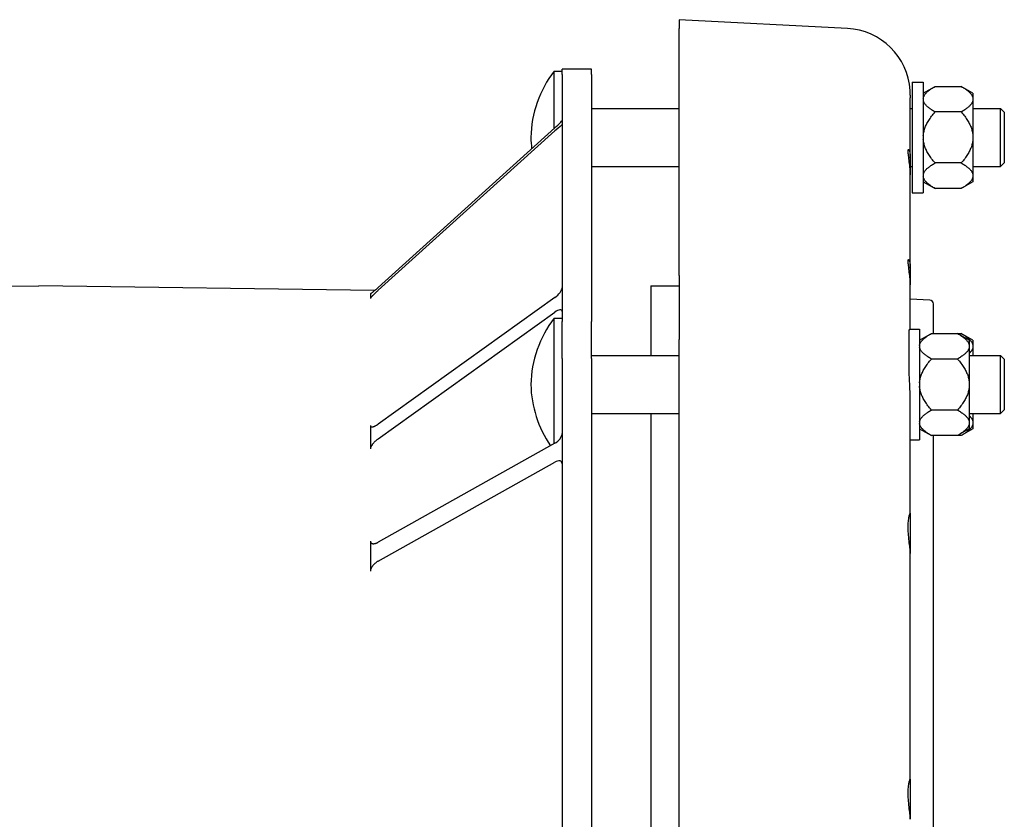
# Model space of a CAD drawing. Header units: millimetres. Extents: x 609 to 5021, y 338 to 1764.
# Tile 5 of 10: x 866 to 1133, y 894 to 1111. Entities that reach past the tile are written whole.
import ezdxf

# ---------------------------------------------------------------- set-up
doc = ezdxf.new("R2010")
doc.units = ezdxf.units.MM
doc.layers.add('DETAIL', color=2, linetype='Continuous')

msp = doc.modelspace()

# ---------------------------------------------------------------- linework, layer by layer
at = {"layer": 'DETAIL'}
for p, q in [((1045.03, 1111.17), (1045.03, 1108.73)), ((1090.7, 1108.77), (1045.03, 1111.17)), ((1045.03, 1041.67), (1045.03, 1108.73)), ((1011.08, 1081.6), (1011.08, 1097.19)), ((1011.08, 1097.19), (1013.28, 1097.19)), ((1013.28, 1096.28), (1013.28, 1097.69)), ((1021.28, 1097.69), (1013.28, 1097.69)), ((1013.28, 1096.28), (1013.28, 1029.21)), ((1021.28, 1096.28), (1021.28, 1097.69)), ((1021.28, 1096.28), (1021.28, 1029.21)), ((1108.28, 1094.19), (1108.28, 1064.19)), ((1108.28, 1094.19), (1111.28, 1094.19)), ((1111.28, 1094.19), (1111.28, 1064.19)), ((1111.28, 1091.19), (1114.48, 1093.04)), ((1114.48, 1093.04), (1121.58, 1093.04)), ((1124.78, 1091.19), (1121.58, 1093.04)), ((1107.75, 1090.69), (1107.75, 1089.91)), ((1124.78, 1091.19), (1124.78, 1089.79)), ((1107.75, 1073.58), (1107.75, 1089.91)), ((1124.78, 1089.79), (1124.78, 1089.36)), ((1124.78, 1089.36), (1124.78, 1079.63)), ((1021.28, 1087.09), (1045.03, 1087.09)), ((1107.75, 1087.09), (1108.28, 1087.09)), ((1121.58, 1086.11), (1114.48, 1086.11)), ((1124.78, 1087.09), (1132.28, 1087.09)), ((1132.28, 1071.29), (1132.28, 1087.09)), ((1133.28, 1086.09), (1132.28, 1087.09)), ((1133.28, 1086.09), (1133.28, 1072.29)), ((1011.28, 1081.78), (963.37, 1038.49)), ((963.37, 1037.7), (1011.28, 1080.99)), ((1124.78, 1079.63), (1124.78, 1078.75)), ((1124.78, 1078.75), (1124.78, 1069.02)), ((1107.75, 1073.58), (1107.75, 1069.08)), ((1121.58, 1072.26), (1114.48, 1072.26)), ((1133.28, 1072.29), (1132.28, 1071.29)), ((1021.28, 1071.29), (1045.03, 1071.29)), ((1107.75, 1071.29), (1108.28, 1071.29)), ((1107.75, 1043.68), (1107.75, 1069.08)), ((1124.78, 1071.29), (1132.28, 1071.29)), ((1124.78, 1069.02), (1124.78, 1068.58)), ((1111.28, 1067.19), (1114.48, 1065.34)), ((1124.78, 1067.19), (1121.58, 1065.34)), ((1124.78, 1068.58), (1124.78, 1067.19)), ((1108.28, 1064.19), (1111.28, 1064.19)), ((1121.58, 1065.34), (1114.48, 1065.34)), ((1107.75, 1043.68), (1107.75, 1039.18)), ((1045.03, 1041.67), (1045.03, 1024.35)), ((780.23, 1037.6), (871.28, 1038.94)), ((962.34, 1037.6), (871.28, 1038.94)), ((1037.38, 1038.94), (1037.38, 1020.02)), ((1037.38, 1038.94), (1045.03, 1038.94)), ((1107.75, 1027.12), (1107.75, 1039.18)), ((961.28, 1036.79), (961.28, 1036.22)), ((961.28, 1036.22), (961.28, 1035.64)), ((961.28, 1035.64), (961.28, 1035.51)), ((1011.28, 1035.74), (963.37, 1001.38)), ((1113.08, 1034.99), (1107.75, 1035.27)), ((963.37, 997.37), (1011.28, 1031.74)), ((1114.03, 1025.97), (1114.03, 1033.99)), ((1011.08, 996.04), (1011.08, 1030.12)), ((1011.08, 1030.12), (1013.28, 1030.12)), ((1013.28, 1019.19), (1013.28, 1029.21)), ((1021.28, 1019.19), (1021.28, 1029.21)), ((1107.61, 1027.12), (1110.28, 1027.12)), ((1110.28, 1027.12), (1110.28, 997.12)), ((1045.03, 862.43), (1045.03, 1024.35)), ((1110.28, 1024.12), (1113.48, 1025.97)), ((1113.48, 1025.97), (1120.58, 1025.97)), ((1123.78, 1024.12), (1120.58, 1025.97)), ((1120.58, 1025.97), (1121.58, 1025.97)), ((1124.78, 1024.12), (1121.58, 1025.97)), ((1123.78, 1024.12), (1123.78, 1022.72)), ((1124.78, 1024.12), (1124.78, 1022.72)), ((1123.78, 1022.72), (1123.78, 1022.28)), ((1123.78, 1022.28), (1123.78, 1012.55)), ((1124.78, 1022.72), (1124.78, 1022.28)), ((1124.78, 1022.28), (1124.78, 1020.02)), ((1013.28, 1019.19), (1013.28, 857.27)), ((1021.28, 1020.02), (1045.03, 1020.02)), ((1021.28, 1019.19), (1021.28, 857.27)), ((1120.58, 1019.04), (1113.48, 1019.04)), ((1123.78, 1020.02), (1132.28, 1020.02)), ((1132.28, 1004.22), (1132.28, 1020.02)), ((1133.28, 1019.02), (1132.28, 1020.02)), ((1133.28, 1019.02), (1133.28, 1005.22)), ((1123.78, 1012.55), (1123.78, 1011.68)), ((1123.78, 1011.68), (1123.78, 1001.95)), ((1107.75, 977.12), (1107.75, 1007.79)), ((1120.58, 1005.19), (1113.48, 1005.19)), ((1133.28, 1005.22), (1132.28, 1004.22)), ((1021.28, 1004.22), (1045.03, 1004.22)), ((1037.38, 1004.22), (1037.38, 858.09)), ((1123.78, 1004.22), (1132.28, 1004.22)), ((1124.78, 1004.22), (1124.78, 1001.95)), ((961.28, 1001.02), (961.28, 1000.78)), ((961.28, 1000.78), (961.28, 997.88)), ((1110.28, 1000.11), (1113.48, 998.27)), ((1123.78, 1000.11), (1120.58, 998.27)), ((1124.78, 1000.11), (1121.58, 998.27)), ((1123.78, 1001.95), (1123.78, 1001.51)), ((1123.78, 1001.51), (1123.78, 1000.11)), ((1124.78, 1001.95), (1124.78, 1001.51)), ((1124.78, 1001.51), (1124.78, 1000.11)), ((961.28, 997.88), (961.28, 994.98)), ((1107.75, 997.12), (1110.28, 997.12)), ((1120.58, 998.27), (1113.48, 998.27)), ((1114.03, 863.77), (1114.03, 998.27)), ((1121.58, 998.27), (1120.58, 998.27)), ((961.28, 994.98), (961.28, 994.63)), ((1011.28, 996.16), (963.37, 969.31)), ((963.37, 964.19), (1011.28, 991.03)), ((1107.75, 977.12), (1107.75, 966.26)), ((961.28, 969.63), (961.28, 969.29)), ((961.28, 969.29), (961.28, 965.58)), ((961.28, 965.58), (961.28, 961.86)), ((1107.75, 904.93), (1107.75, 966.26)), ((961.28, 961.86), (961.28, 961.44)), ((1107.75, 904.93), (1107.75, 894.07))]:
    msp.add_line(p, q, dxfattribs=at)
at = {"layer": 'DETAIL', "flags": 128}
for points in [[(1111.28, 1089.79), (1111.31, 1089.92), (1111.34, 1090.05), (1111.38, 1090.18), (1111.43, 1090.31), (1111.49, 1090.44), (1111.56, 1090.57), (1111.63, 1090.7), (1111.72, 1090.83), (1111.82, 1090.96), (1111.93, 1091.09), (1112.04, 1091.22), (1112.17, 1091.36), (1112.3, 1091.49), (1112.45, 1091.63), (1112.61, 1091.76), (1112.77, 1091.9), (1112.95, 1092.03), (1113.14, 1092.17), (1113.33, 1092.31), (1113.54, 1092.45), (1113.76, 1092.6), (1113.99, 1092.74), (1114.23, 1092.89), (1114.48, 1093.04)], [(1121.58, 1093.04), (1121.84, 1092.89), (1122.08, 1092.74), (1122.31, 1092.6), (1122.53, 1092.45), (1122.74, 1092.31), (1122.93, 1092.17), (1123.12, 1092.03), (1123.3, 1091.9), (1123.46, 1091.76), (1123.62, 1091.63), (1123.76, 1091.49), (1123.9, 1091.36), (1124.03, 1091.22), (1124.14, 1091.09), (1124.25, 1090.96), (1124.35, 1090.83), (1124.44, 1090.7), (1124.51, 1090.57), (1124.58, 1090.44), (1124.64, 1090.31), (1124.69, 1090.18), (1124.73, 1090.05), (1124.76, 1089.92), (1124.78, 1089.79)], [(1107.74, 1091.61), (1107.73, 1091.64), (1107.73, 1091.66), (1107.73, 1091.68), (1107.73, 1091.7), (1107.73, 1091.72), (1107.73, 1091.74), (1107.73, 1091.76), (1107.73, 1091.78), (1107.73, 1091.8), (1107.73, 1091.81), (1107.73, 1091.83), (1107.72, 1091.84), (1107.72, 1091.86), (1107.72, 1091.87), (1107.72, 1091.88), (1107.72, 1091.89), (1107.72, 1091.9), (1107.72, 1091.91), (1107.72, 1091.92), (1107.72, 1091.92), (1107.72, 1091.93), (1107.72, 1091.93), (1107.72, 1091.93), (1107.72, 1091.94)], [(1107.75, 1090.69), (1107.75, 1090.73), (1107.75, 1090.76), (1107.75, 1090.8), (1107.75, 1090.84), (1107.75, 1090.88), (1107.75, 1090.92), (1107.75, 1090.95), (1107.75, 1090.99), (1107.75, 1091.03), (1107.75, 1091.07), (1107.75, 1091.11), (1107.75, 1091.15), (1107.75, 1091.18), (1107.75, 1091.22), (1107.75, 1091.26), (1107.75, 1091.3), (1107.75, 1091.34), (1107.74, 1091.38), (1107.74, 1091.42), (1107.74, 1091.46), (1107.74, 1091.49), (1107.74, 1091.53), (1107.74, 1091.57), (1107.74, 1091.61)], [(1114.48, 1086.11), (1114.23, 1086.26), (1113.99, 1086.41), (1113.76, 1086.55), (1113.54, 1086.7), (1113.33, 1086.84), (1113.14, 1086.98), (1112.95, 1087.12), (1112.77, 1087.25), (1112.61, 1087.39), (1112.45, 1087.53), (1112.3, 1087.66), (1112.17, 1087.79), (1112.04, 1087.93), (1111.93, 1088.06), (1111.82, 1088.19), (1111.72, 1088.32), (1111.63, 1088.45), (1111.56, 1088.58), (1111.49, 1088.71), (1111.43, 1088.84), (1111.38, 1088.97), (1111.34, 1089.1), (1111.31, 1089.23), (1111.28, 1089.36)], [(1124.78, 1089.36), (1124.76, 1089.23), (1124.73, 1089.1), (1124.69, 1088.97), (1124.64, 1088.84), (1124.58, 1088.71), (1124.51, 1088.58), (1124.44, 1088.45), (1124.35, 1088.32), (1124.25, 1088.19), (1124.14, 1088.06), (1124.03, 1087.93), (1123.9, 1087.79), (1123.76, 1087.66), (1123.62, 1087.53), (1123.46, 1087.39), (1123.3, 1087.25), (1123.12, 1087.12), (1122.93, 1086.98), (1122.74, 1086.84), (1122.53, 1086.7), (1122.31, 1086.55), (1122.08, 1086.41), (1121.84, 1086.26), (1121.58, 1086.11)], [(1111.28, 1079.63), (1111.31, 1079.89), (1111.34, 1080.14), (1111.38, 1080.4), (1111.43, 1080.66), (1111.49, 1080.92), (1111.56, 1081.18), (1111.63, 1081.44), (1111.72, 1081.7), (1111.82, 1081.96), (1111.93, 1082.22), (1112.04, 1082.49), (1112.17, 1082.75), (1112.3, 1083.02), (1112.45, 1083.29), (1112.61, 1083.56), (1112.77, 1083.83), (1112.95, 1084.11), (1113.14, 1084.38), (1113.33, 1084.66), (1113.54, 1084.95), (1113.76, 1085.23), (1113.99, 1085.52), (1114.23, 1085.82), (1114.48, 1086.11)], [(1121.58, 1086.11), (1121.84, 1085.82), (1122.08, 1085.52), (1122.31, 1085.23), (1122.53, 1084.95), (1122.74, 1084.66), (1122.93, 1084.38), (1123.12, 1084.11), (1123.3, 1083.83), (1123.46, 1083.56), (1123.62, 1083.29), (1123.76, 1083.02), (1123.9, 1082.75), (1124.03, 1082.49), (1124.14, 1082.22), (1124.25, 1081.96), (1124.35, 1081.7), (1124.44, 1081.44), (1124.51, 1081.18), (1124.58, 1080.92), (1124.64, 1080.66), (1124.69, 1080.4), (1124.73, 1080.14), (1124.76, 1079.89), (1124.78, 1079.63)], [(1114.48, 1072.26), (1114.23, 1072.56), (1113.99, 1072.85), (1113.76, 1073.14), (1113.54, 1073.43), (1113.33, 1073.71), (1113.14, 1073.99), (1112.95, 1074.27), (1112.77, 1074.55), (1112.61, 1074.82), (1112.45, 1075.09), (1112.3, 1075.36), (1112.17, 1075.62), (1112.04, 1075.89), (1111.93, 1076.15), (1111.82, 1076.41), (1111.72, 1076.68), (1111.63, 1076.94), (1111.56, 1077.2), (1111.49, 1077.46), (1111.43, 1077.71), (1111.38, 1077.97), (1111.34, 1078.23), (1111.31, 1078.49), (1111.28, 1078.75)], [(1124.78, 1078.75), (1124.76, 1078.49), (1124.73, 1078.23), (1124.69, 1077.97), (1124.64, 1077.71), (1124.58, 1077.46), (1124.51, 1077.2), (1124.44, 1076.94), (1124.35, 1076.68), (1124.25, 1076.41), (1124.14, 1076.15), (1124.03, 1075.89), (1123.9, 1075.62), (1123.76, 1075.36), (1123.62, 1075.09), (1123.46, 1074.82), (1123.3, 1074.55), (1123.12, 1074.27), (1122.93, 1073.99), (1122.74, 1073.71), (1122.53, 1073.43), (1122.31, 1073.14), (1122.08, 1072.85), (1121.84, 1072.56), (1121.58, 1072.26)], [(1107.75, 1069.08), (1107.75, 1069.6), (1107.73, 1070.12), (1107.7, 1070.64), (1107.66, 1071.15), (1107.61, 1071.64), (1107.56, 1072.11), (1107.5, 1072.57), (1107.45, 1073.01), (1107.39, 1073.44), (1107.34, 1073.84), (1107.29, 1074.22), (1107.25, 1074.57), (1107.22, 1074.88), (1107.2, 1075.15), (1107.19, 1075.38), (1107.19, 1075.57), (1107.2, 1075.73), (1107.22, 1075.84), (1107.25, 1075.91), (1107.29, 1075.95), (1107.34, 1075.93), (1107.39, 1075.87), (1107.45, 1075.77), (1107.5, 1075.63), (1107.56, 1075.45), (1107.61, 1075.24), (1107.66, 1074.98), (1107.7, 1074.68), (1107.73, 1074.35), (1107.75, 1073.98), (1107.75, 1073.58)], [(1111.28, 1069.02), (1111.31, 1069.15), (1111.34, 1069.28), (1111.38, 1069.41), (1111.43, 1069.54), (1111.49, 1069.67), (1111.56, 1069.8), (1111.63, 1069.93), (1111.72, 1070.06), (1111.82, 1070.19), (1111.93, 1070.32), (1112.04, 1070.45), (1112.17, 1070.58), (1112.3, 1070.72), (1112.45, 1070.85), (1112.61, 1070.99), (1112.77, 1071.12), (1112.95, 1071.26), (1113.14, 1071.4), (1113.33, 1071.54), (1113.54, 1071.68), (1113.76, 1071.82), (1113.99, 1071.97), (1114.23, 1072.11), (1114.48, 1072.26)], [(1121.58, 1072.26), (1121.84, 1072.11), (1122.08, 1071.97), (1122.31, 1071.82), (1122.53, 1071.68), (1122.74, 1071.54), (1122.93, 1071.4), (1123.12, 1071.26), (1123.3, 1071.12), (1123.46, 1070.99), (1123.62, 1070.85), (1123.76, 1070.72), (1123.9, 1070.58), (1124.03, 1070.45), (1124.14, 1070.32), (1124.25, 1070.19), (1124.35, 1070.06), (1124.44, 1069.93), (1124.51, 1069.8), (1124.58, 1069.67), (1124.64, 1069.54), (1124.69, 1069.41), (1124.73, 1069.28), (1124.76, 1069.15), (1124.78, 1069.02)], [(1114.48, 1065.34), (1114.23, 1065.49), (1113.99, 1065.63), (1113.76, 1065.78), (1113.54, 1065.92), (1113.33, 1066.06), (1113.14, 1066.2), (1112.95, 1066.34), (1112.77, 1066.48), (1112.61, 1066.62), (1112.45, 1066.75), (1112.3, 1066.88), (1112.17, 1067.02), (1112.04, 1067.15), (1111.93, 1067.28), (1111.82, 1067.41), (1111.72, 1067.54), (1111.63, 1067.67), (1111.56, 1067.8), (1111.49, 1067.93), (1111.43, 1068.06), (1111.38, 1068.19), (1111.34, 1068.32), (1111.31, 1068.45), (1111.28, 1068.58)], [(1124.78, 1068.58), (1124.76, 1068.45), (1124.73, 1068.32), (1124.69, 1068.19), (1124.64, 1068.06), (1124.58, 1067.93), (1124.51, 1067.8), (1124.44, 1067.67), (1124.35, 1067.54), (1124.25, 1067.41), (1124.14, 1067.28), (1124.03, 1067.15), (1123.9, 1067.02), (1123.76, 1066.88), (1123.62, 1066.75), (1123.46, 1066.62), (1123.3, 1066.48), (1123.12, 1066.34), (1122.93, 1066.2), (1122.74, 1066.06), (1122.53, 1065.92), (1122.31, 1065.78), (1122.08, 1065.63), (1121.84, 1065.49), (1121.58, 1065.34)], [(1107.75, 1039.18), (1107.75, 1039.7), (1107.73, 1040.22), (1107.7, 1040.74), (1107.66, 1041.25), (1107.61, 1041.74), (1107.56, 1042.21), (1107.5, 1042.66), (1107.45, 1043.11), (1107.39, 1043.53), (1107.34, 1043.94), (1107.29, 1044.32), (1107.25, 1044.66), (1107.22, 1044.97), (1107.2, 1045.25), (1107.19, 1045.48), (1107.19, 1045.67), (1107.2, 1045.82), (1107.22, 1045.94), (1107.25, 1046.01), (1107.29, 1046.04), (1107.34, 1046.03), (1107.39, 1045.97), (1107.45, 1045.86), (1107.5, 1045.72), (1107.56, 1045.55), (1107.61, 1045.33), (1107.66, 1045.08), (1107.7, 1044.78), (1107.73, 1044.44), (1107.75, 1044.08), (1107.75, 1043.68)], [(961.28, 1036.79), (961.33, 1036.81), (961.38, 1036.84), (961.44, 1036.88), (961.5, 1036.93), (961.57, 1036.98), (961.64, 1037.03), (961.72, 1037.09), (961.8, 1037.16), (961.89, 1037.22), (961.98, 1037.29), (962.07, 1037.37), (962.16, 1037.44), (962.25, 1037.52), (962.35, 1037.6), (962.45, 1037.69), (962.55, 1037.77), (962.65, 1037.86), (962.75, 1037.95), (962.85, 1038.04), (962.95, 1038.13), (963.06, 1038.22), (963.16, 1038.31), (963.27, 1038.4), (963.37, 1038.49)], [(963.37, 1037.7), (963.25, 1037.6), (963.14, 1037.49), (963.02, 1037.39), (962.91, 1037.28), (962.8, 1037.18), (962.69, 1037.08), (962.58, 1036.97), (962.48, 1036.87), (962.37, 1036.77), (962.27, 1036.68), (962.17, 1036.58), (962.08, 1036.49), (961.99, 1036.4), (961.9, 1036.31), (961.82, 1036.23), (961.74, 1036.15), (961.67, 1036.07), (961.6, 1036), (961.53, 1035.93), (961.47, 1035.86), (961.42, 1035.8), (961.37, 1035.74), (961.32, 1035.69), (961.28, 1035.64)], [(1107.43, 1025.98), (1107.43, 1026.07), (1107.43, 1026.15), (1107.44, 1026.24), (1107.44, 1026.32), (1107.44, 1026.39), (1107.45, 1026.46), (1107.45, 1026.53), (1107.46, 1026.6), (1107.46, 1026.66), (1107.47, 1026.72), (1107.48, 1026.77), (1107.49, 1026.82), (1107.49, 1026.87), (1107.5, 1026.91), (1107.51, 1026.95), (1107.52, 1026.98), (1107.53, 1027.01), (1107.54, 1027.04), (1107.56, 1027.06), (1107.57, 1027.08), (1107.58, 1027.1), (1107.59, 1027.11), (1107.6, 1027.11), (1107.61, 1027.12)], [(1107.43, 1017.85), (1107.43, 1018.3), (1107.43, 1018.74), (1107.43, 1019.18), (1107.43, 1019.61), (1107.43, 1020.03), (1107.43, 1020.45), (1107.43, 1020.85), (1107.43, 1021.25), (1107.43, 1021.63), (1107.43, 1022.01), (1107.43, 1022.37), (1107.43, 1022.72), (1107.43, 1023.07), (1107.43, 1023.4), (1107.43, 1023.71), (1107.43, 1024.02), (1107.43, 1024.31), (1107.43, 1024.59), (1107.43, 1024.86), (1107.43, 1025.11), (1107.43, 1025.35), (1107.43, 1025.57), (1107.43, 1025.78), (1107.43, 1025.98)], [(1110.28, 1022.72), (1110.31, 1022.85), (1110.34, 1022.98), (1110.38, 1023.11), (1110.43, 1023.24), (1110.49, 1023.37), (1110.56, 1023.5), (1110.63, 1023.63), (1110.72, 1023.76), (1110.82, 1023.89), (1110.93, 1024.02), (1111.04, 1024.15), (1111.17, 1024.28), (1111.3, 1024.42), (1111.45, 1024.55), (1111.61, 1024.69), (1111.77, 1024.82), (1111.95, 1024.96), (1112.14, 1025.1), (1112.33, 1025.24), (1112.54, 1025.38), (1112.76, 1025.53), (1112.99, 1025.67), (1113.23, 1025.82), (1113.48, 1025.97)], [(1120.58, 1025.97), (1120.84, 1025.82), (1121.08, 1025.67), (1121.31, 1025.53), (1121.53, 1025.38), (1121.74, 1025.24), (1121.93, 1025.1), (1122.12, 1024.96), (1122.3, 1024.82), (1122.46, 1024.69), (1122.62, 1024.55), (1122.76, 1024.42), (1122.9, 1024.28), (1123.03, 1024.15), (1123.14, 1024.02), (1123.25, 1023.89), (1123.35, 1023.76), (1123.44, 1023.63), (1123.51, 1023.5), (1123.58, 1023.37), (1123.64, 1023.24), (1123.69, 1023.11), (1123.73, 1022.98), (1123.76, 1022.85), (1123.78, 1022.72)], [(1121.58, 1025.97), (1121.84, 1025.82), (1122.08, 1025.67), (1122.31, 1025.53), (1122.53, 1025.38), (1122.74, 1025.24), (1122.93, 1025.1), (1123.12, 1024.96), (1123.3, 1024.82), (1123.46, 1024.69), (1123.62, 1024.55), (1123.76, 1024.42), (1123.9, 1024.28), (1124.03, 1024.15), (1124.14, 1024.02), (1124.25, 1023.89), (1124.35, 1023.76), (1124.44, 1023.63), (1124.51, 1023.5), (1124.58, 1023.37), (1124.64, 1023.24), (1124.69, 1023.11), (1124.73, 1022.98), (1124.76, 1022.85), (1124.78, 1022.72)], [(1113.48, 1019.04), (1113.23, 1019.19), (1112.99, 1019.34), (1112.76, 1019.48), (1112.54, 1019.62), (1112.33, 1019.77), (1112.14, 1019.91), (1111.95, 1020.04), (1111.77, 1020.18), (1111.61, 1020.32), (1111.45, 1020.45), (1111.3, 1020.59), (1111.17, 1020.72), (1111.04, 1020.85), (1110.93, 1020.99), (1110.82, 1021.12), (1110.72, 1021.25), (1110.63, 1021.38), (1110.56, 1021.51), (1110.49, 1021.64), (1110.43, 1021.77), (1110.38, 1021.9), (1110.34, 1022.02), (1110.31, 1022.15), (1110.28, 1022.28)], [(1123.78, 1022.28), (1123.76, 1022.15), (1123.73, 1022.02), (1123.69, 1021.9), (1123.64, 1021.77), (1123.58, 1021.64), (1123.51, 1021.51), (1123.44, 1021.38), (1123.35, 1021.25), (1123.25, 1021.12), (1123.14, 1020.99), (1123.03, 1020.85), (1122.9, 1020.72), (1122.76, 1020.59), (1122.62, 1020.45), (1122.46, 1020.32), (1122.3, 1020.18), (1122.12, 1020.04), (1121.93, 1019.91), (1121.74, 1019.77), (1121.53, 1019.62), (1121.31, 1019.48), (1121.08, 1019.34), (1120.84, 1019.19), (1120.58, 1019.04)], [(1124.78, 1022.28), (1124.77, 1022.21), (1124.76, 1022.14), (1124.75, 1022.08), (1124.73, 1022.01), (1124.71, 1021.94), (1124.68, 1021.87), (1124.66, 1021.8), (1124.63, 1021.73), (1124.59, 1021.66), (1124.56, 1021.59), (1124.52, 1021.52), (1124.48, 1021.45), (1124.44, 1021.38), (1124.39, 1021.31), (1124.34, 1021.24), (1124.29, 1021.17), (1124.24, 1021.1), (1124.18, 1021.03), (1124.12, 1020.96), (1124.06, 1020.89), (1124, 1020.82), (1123.93, 1020.75), (1123.86, 1020.68), (1123.78, 1020.61)], [(1110.28, 1012.55), (1110.31, 1012.81), (1110.34, 1013.07), (1110.38, 1013.33), (1110.43, 1013.59), (1110.49, 1013.85), (1110.56, 1014.11), (1110.63, 1014.37), (1110.72, 1014.63), (1110.82, 1014.89), (1110.93, 1015.15), (1111.04, 1015.41), (1111.17, 1015.68), (1111.3, 1015.95), (1111.45, 1016.21), (1111.61, 1016.49), (1111.77, 1016.76), (1111.95, 1017.03), (1112.14, 1017.31), (1112.33, 1017.59), (1112.54, 1017.87), (1112.76, 1018.16), (1112.99, 1018.45), (1113.23, 1018.74), (1113.48, 1019.04)], [(1120.58, 1019.04), (1120.84, 1018.74), (1121.08, 1018.45), (1121.31, 1018.16), (1121.53, 1017.87), (1121.74, 1017.59), (1121.93, 1017.31), (1122.12, 1017.03), (1122.3, 1016.76), (1122.46, 1016.49), (1122.62, 1016.21), (1122.76, 1015.95), (1122.9, 1015.68), (1123.03, 1015.41), (1123.14, 1015.15), (1123.25, 1014.89), (1123.35, 1014.63), (1123.44, 1014.37), (1123.51, 1014.11), (1123.58, 1013.85), (1123.64, 1013.59), (1123.69, 1013.33), (1123.73, 1013.07), (1123.76, 1012.81), (1123.78, 1012.55)], [(1107.75, 1007.79), (1107.75, 1008.2), (1107.75, 1008.62), (1107.74, 1009.04), (1107.73, 1009.46), (1107.71, 1009.88), (1107.7, 1010.31), (1107.68, 1010.74), (1107.66, 1011.17), (1107.64, 1011.6), (1107.62, 1012.03), (1107.6, 1012.46), (1107.58, 1012.89), (1107.56, 1013.32), (1107.54, 1013.75), (1107.52, 1014.18), (1107.5, 1014.6), (1107.49, 1015.02), (1107.47, 1015.44), (1107.46, 1015.86), (1107.45, 1016.26), (1107.44, 1016.67), (1107.44, 1017.07), (1107.43, 1017.46), (1107.43, 1017.85)], [(1113.48, 1005.19), (1113.23, 1005.49), (1112.99, 1005.78), (1112.76, 1006.07), (1112.54, 1006.36), (1112.33, 1006.64), (1112.14, 1006.92), (1111.95, 1007.2), (1111.77, 1007.47), (1111.61, 1007.75), (1111.45, 1008.02), (1111.3, 1008.28), (1111.17, 1008.55), (1111.04, 1008.82), (1110.93, 1009.08), (1110.82, 1009.34), (1110.72, 1009.6), (1110.63, 1009.86), (1110.56, 1010.12), (1110.49, 1010.38), (1110.43, 1010.64), (1110.38, 1010.9), (1110.34, 1011.16), (1110.31, 1011.42), (1110.28, 1011.68)], [(1123.78, 1011.68), (1123.76, 1011.42), (1123.73, 1011.16), (1123.69, 1010.9), (1123.64, 1010.64), (1123.58, 1010.38), (1123.51, 1010.12), (1123.44, 1009.86), (1123.35, 1009.6), (1123.25, 1009.34), (1123.14, 1009.08), (1123.03, 1008.82), (1122.9, 1008.55), (1122.76, 1008.28), (1122.62, 1008.02), (1122.46, 1007.75), (1122.3, 1007.47), (1122.12, 1007.2), (1121.93, 1006.92), (1121.74, 1006.64), (1121.53, 1006.36), (1121.31, 1006.07), (1121.08, 1005.78), (1120.84, 1005.49), (1120.58, 1005.19)], [(1110.28, 1001.95), (1110.31, 1002.08), (1110.34, 1002.21), (1110.38, 1002.34), (1110.43, 1002.46), (1110.49, 1002.59), (1110.56, 1002.72), (1110.63, 1002.85), (1110.72, 1002.98), (1110.82, 1003.11), (1110.93, 1003.25), (1111.04, 1003.38), (1111.17, 1003.51), (1111.3, 1003.64), (1111.45, 1003.78), (1111.61, 1003.91), (1111.77, 1004.05), (1111.95, 1004.19), (1112.14, 1004.33), (1112.33, 1004.47), (1112.54, 1004.61), (1112.76, 1004.75), (1112.99, 1004.9), (1113.23, 1005.04), (1113.48, 1005.19)], [(1120.58, 1005.19), (1120.84, 1005.04), (1121.08, 1004.9), (1121.31, 1004.75), (1121.53, 1004.61), (1121.74, 1004.47), (1121.93, 1004.33), (1122.12, 1004.19), (1122.3, 1004.05), (1122.46, 1003.91), (1122.62, 1003.78), (1122.76, 1003.64), (1122.9, 1003.51), (1123.03, 1003.38), (1123.14, 1003.25), (1123.25, 1003.11), (1123.35, 1002.98), (1123.44, 1002.85), (1123.51, 1002.72), (1123.58, 1002.59), (1123.64, 1002.46), (1123.69, 1002.34), (1123.73, 1002.21), (1123.76, 1002.08), (1123.78, 1001.95)], [(1123.78, 1003.62), (1123.86, 1003.55), (1123.93, 1003.48), (1124, 1003.41), (1124.06, 1003.34), (1124.12, 1003.27), (1124.18, 1003.2), (1124.24, 1003.13), (1124.29, 1003.06), (1124.34, 1002.99), (1124.39, 1002.92), (1124.44, 1002.85), (1124.48, 1002.78), (1124.52, 1002.71), (1124.56, 1002.64), (1124.59, 1002.57), (1124.63, 1002.5), (1124.66, 1002.43), (1124.68, 1002.36), (1124.71, 1002.29), (1124.73, 1002.22), (1124.75, 1002.16), (1124.76, 1002.09), (1124.77, 1002.02), (1124.78, 1001.95)], [(961.28, 1000.78), (961.33, 1000.74), (961.38, 1000.7), (961.44, 1000.67), (961.5, 1000.65), (961.57, 1000.63), (961.64, 1000.63), (961.72, 1000.63), (961.8, 1000.64), (961.89, 1000.65), (961.98, 1000.67), (962.07, 1000.69), (962.16, 1000.72), (962.25, 1000.75), (962.35, 1000.79), (962.45, 1000.83), (962.55, 1000.88), (962.65, 1000.93), (962.75, 1000.98), (962.85, 1001.04), (962.95, 1001.1), (963.06, 1001.17), (963.16, 1001.23), (963.27, 1001.3), (963.37, 1001.38)], [(1113.48, 998.27), (1113.23, 998.41), (1112.99, 998.56), (1112.76, 998.71), (1112.54, 998.85), (1112.33, 998.99), (1112.14, 999.13), (1111.95, 999.27), (1111.77, 999.41), (1111.61, 999.54), (1111.45, 999.68), (1111.3, 999.81), (1111.17, 999.95), (1111.04, 1000.08), (1110.93, 1000.21), (1110.82, 1000.34), (1110.72, 1000.47), (1110.63, 1000.6), (1110.56, 1000.73), (1110.49, 1000.86), (1110.43, 1000.99), (1110.38, 1001.12), (1110.34, 1001.25), (1110.31, 1001.38), (1110.28, 1001.51)], [(1123.78, 1001.51), (1123.76, 1001.38), (1123.73, 1001.25), (1123.69, 1001.12), (1123.64, 1000.99), (1123.58, 1000.86), (1123.51, 1000.73), (1123.44, 1000.6), (1123.35, 1000.47), (1123.25, 1000.34), (1123.14, 1000.21), (1123.03, 1000.08), (1122.9, 999.95), (1122.76, 999.81), (1122.62, 999.68), (1122.46, 999.54), (1122.3, 999.41), (1122.12, 999.27), (1121.93, 999.13), (1121.74, 998.99), (1121.53, 998.85), (1121.31, 998.71), (1121.08, 998.56), (1120.84, 998.41), (1120.58, 998.27)], [(1124.78, 1001.51), (1124.76, 1001.38), (1124.73, 1001.25), (1124.69, 1001.12), (1124.64, 1000.99), (1124.58, 1000.86), (1124.51, 1000.73), (1124.44, 1000.6), (1124.35, 1000.47), (1124.25, 1000.34), (1124.14, 1000.21), (1124.03, 1000.08), (1123.9, 999.95), (1123.76, 999.81), (1123.62, 999.68), (1123.46, 999.54), (1123.3, 999.41), (1123.12, 999.27), (1122.93, 999.13), (1122.74, 998.99), (1122.53, 998.85), (1122.31, 998.71), (1122.08, 998.56), (1121.84, 998.41), (1121.58, 998.27)], [(963.37, 997.37), (963.25, 997.29), (963.14, 997.2), (963.02, 997.11), (962.91, 997.02), (962.8, 996.92), (962.69, 996.83), (962.58, 996.73), (962.48, 996.62), (962.37, 996.52), (962.27, 996.42), (962.17, 996.31), (962.08, 996.21), (961.99, 996.1), (961.9, 995.99), (961.82, 995.89), (961.74, 995.79), (961.67, 995.68), (961.6, 995.58), (961.53, 995.48), (961.47, 995.38), (961.42, 995.27), (961.37, 995.17), (961.32, 995.08), (961.28, 994.98)], [(1107.75, 966.26), (1107.75, 966.6), (1107.73, 966.97), (1107.7, 967.37), (1107.66, 967.79), (1107.61, 968.23), (1107.56, 968.68), (1107.5, 969.14), (1107.45, 969.63), (1107.39, 970.13), (1107.34, 970.65), (1107.29, 971.17), (1107.25, 971.69), (1107.22, 972.2), (1107.2, 972.7), (1107.19, 973.18), (1107.19, 973.64), (1107.2, 974.09), (1107.22, 974.52), (1107.25, 974.94), (1107.29, 975.33), (1107.34, 975.68), (1107.39, 976.01), (1107.45, 976.29), (1107.5, 976.53), (1107.56, 976.74), (1107.61, 976.9), (1107.66, 977.03), (1107.7, 977.12), (1107.73, 977.17), (1107.75, 977.17), (1107.75, 977.12)], [(961.28, 969.29), (961.33, 969.22), (961.38, 969.15), (961.44, 969.09), (961.5, 969.04), (961.57, 969), (961.64, 968.97), (961.72, 968.94), (961.8, 968.92), (961.89, 968.9), (961.98, 968.9), (962.07, 968.9), (962.16, 968.9), (962.25, 968.91), (962.35, 968.92), (962.45, 968.94), (962.55, 968.97), (962.65, 968.99), (962.75, 969.03), (962.85, 969.06), (962.95, 969.1), (963.06, 969.15), (963.16, 969.2), (963.27, 969.25), (963.37, 969.31)], [(963.37, 964.19), (963.25, 964.12), (963.14, 964.05), (963.02, 963.97), (962.91, 963.89), (962.8, 963.81), (962.69, 963.72), (962.58, 963.64), (962.48, 963.54), (962.37, 963.45), (962.27, 963.35), (962.17, 963.25), (962.08, 963.15), (961.99, 963.05), (961.9, 962.94), (961.82, 962.84), (961.74, 962.73), (961.67, 962.63), (961.6, 962.52), (961.53, 962.41), (961.47, 962.31), (961.42, 962.2), (961.37, 962.08), (961.32, 961.97), (961.28, 961.86)], [(1107.75, 894.07), (1107.75, 894.4), (1107.73, 894.77), (1107.7, 895.17), (1107.66, 895.6), (1107.61, 896.04), (1107.56, 896.49), (1107.5, 896.95), (1107.45, 897.43), (1107.39, 897.94), (1107.34, 898.45), (1107.29, 898.97), (1107.25, 899.49), (1107.22, 900.01), (1107.2, 900.51), (1107.19, 900.99), (1107.19, 901.44), (1107.2, 901.89), (1107.22, 902.33), (1107.25, 902.74), (1107.29, 903.13), (1107.34, 903.49), (1107.39, 903.81), (1107.45, 904.1), (1107.5, 904.34), (1107.56, 904.54), (1107.61, 904.71), (1107.66, 904.84), (1107.7, 904.93), (1107.73, 904.97), (1107.75, 904.97), (1107.75, 904.93)]]:
    msp.add_lwpolyline(points, dxfattribs=at)
at = {"layer": 'DETAIL'}
for centre, radius, start, end in [((1089.75, 1090.8), 18, 3.6208, 87), ((1035.65, 1078.49), 30.88, 142.7216, 178.6983), ((1035.65, 1079.89), 30.88, 181.3017, 187.0308), ((1113.03, 1033.99), 1, 0, 87), ((1035.65, 1011.41), 30.88, 142.7216, 178.6983), ((1035.65, 1012.82), 30.88, 181.3017, 214.1363)]:
    msp.add_arc(centre, radius, start, end, dxfattribs=at)
for centre, major_axis, ratio, start_param, end_param in [((1011.28, 1082.02), (2, 1.82), 0.066861, 4.65157, 6.222366), ((1011.28, 1080.74), (2, 1.82), 0.066861, 6.222366, 7.793162), ((1011.28, 1036.97), (1.89, 1.76), 0.369574, 4.38185, 5.952646), ((1011.28, 1030.51), (1.89, 1.76), 0.369574, 5.952646, 7.523443), ((1011.28, 997.73), (1.8, 1.7), 0.515465, 4.259678, 5.830474), ((1011.28, 989.46), (1.8, 1.7), 0.515465, 5.830474, 7.401271)]:
    msp.add_ellipse(centre, major_axis=major_axis, ratio=ratio, start_param=start_param, end_param=end_param, dxfattribs=at)

doc.saveas('drawing.dxf')
